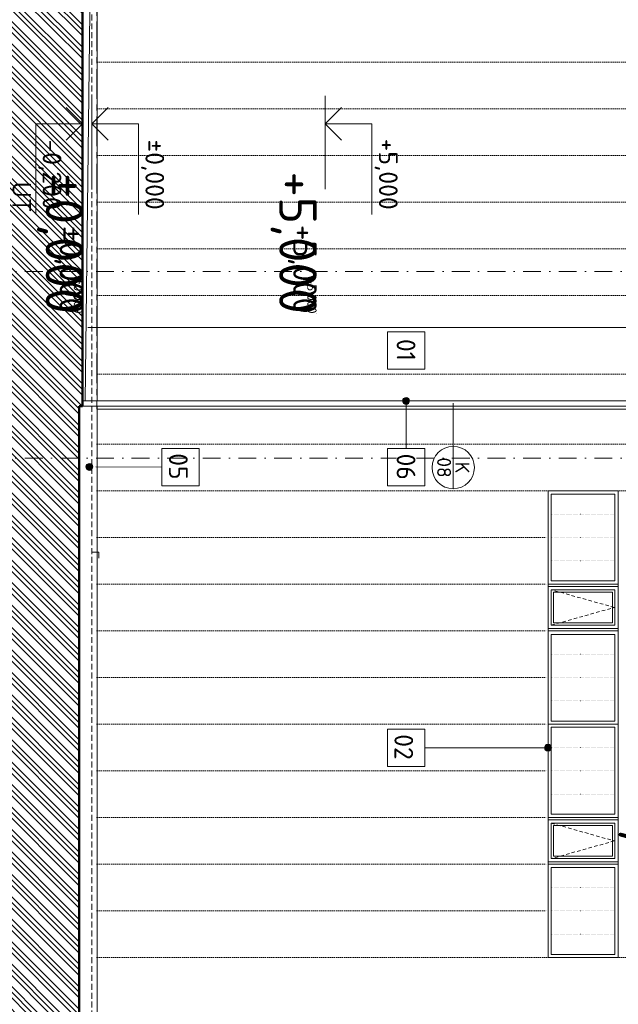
# Model space of a CAD drawing. Header units: millimetres. Extents: x -725694 to 5289369, y -1488057 to 2187451.
# Tile 41 of 256: x -26967 to -14150, y 11700 to 32791. Entities that reach past the tile are written whole.
import ezdxf
from ezdxf.enums import TextEntityAlignment as Align

# ---------------------------------------------------------------- set-up
doc = ezdxf.new("R2010")
doc.units = ezdxf.units.MM
for name, pattern in [('CARKOVANA', [5, 3, -2]), ('CENTERX2', [101.6, 63.5, -12.7, 12.7, -12.7]), ('DASHDOT', [25.4, 12.7, -6.35, 0, -6.35]), ('DOT', [6.35, 0, -6.35]), ('HIDDEN', [9.525, 6.35, -3.175])]:
    doc.linetypes.add(name, pattern=pattern)
doc.layers.get('Defpoints').update_dxf_attribs({"color": 8})
for name, color, linetype in [('0 @ 1', 7, 'Continuous'), ('0 @ 10', 7, 'Continuous'), ('0 @ 100', 7, 'Continuous'), ('0 @ 200', 7, 'Continuous'), ('0 @ 250 (1)', 7, 'Continuous'), ('0 @ 250 (2)', 7, 'Continuous'), ('0 @ 400', 7, 'Continuous')]:
    doc.layers.add(name, color=color, linetype=linetype)
for name, color, linetype, lineweight in [('A99_N_kce-pohl', 1, 'Continuous', 9), ('A99_N_kce-rez-ten', 4, 'Continuous', 9), ('A99_N_koty-200', 5, 'Continuous', 5), ('A99_N_koty-200 @ 200', 5, 'Continuous', 5), ('A99_N_koty-200-vysk', 6, 'Continuous', 9), ('A99_N_leg-text', 7, 'Continuous', 9), ('A99_N_osy', 1, 'CENTERX2', 9), ('A99_N_sraf', 252, 'Continuous', 0), ('A99_N_znaceni 200', 5, 'Continuous', 5), ('A99_S_kce-pohl', 7, 'Continuous', 5), ('A99_S_osy', 1, 'CENTERX2', 5), ('A99_S_sraf', 252, 'Continuous', 9)]:
    doc.layers.add(name, color=color, linetype=linetype, lineweight=lineweight)
doc.styles.add('A99_kota', font='isocpeur.ttf', dxfattribs={"height": 2})
doc.styles.add('A99_popis', font='isocpeur.ttf')
doc.styles.add('ISOCPEUR_2', font='isocpeur.ttf', dxfattribs={"height": 2})
doc.dimstyles.new('A99_kota_200 new', dxfattribs={"dimscale": 200, "dimtxt": 2, "dimasz": 1.2, "dimexe": 0.5, "dimexo": 1.5, "dimgap": 0.3, "dimtad": 1, "dimdec": 0, "dimzin": 3, "dimdsep": 46, "dimtxsty": 'A99_kota', "dimblk": 'ARCHTICK', "dimcen": 2.5, "dimazin": 2, "dimtfac": 0.75, "dimtdec": 0, "dimtmove": 2, "dimatfit": 0, "dimfxl": 0, "dimtolj": 1, "dimtzin": 0, "dimlwd": 5, "dimlwe": 5, "dimarcsym": 0})

# ---------------------------------------------------------------- blocks, each defined once
blk = doc.blocks.new('*U24')
at = {"color": 0, "linetype": 'ByBlock', "lineweight": -2}
blk.add_line((-3, 0), (7, 0), dxfattribs=at)
for points in [[(0, 0), (0, 5), (0, 5), (9.7, 5)], [(-1.75, 1.75), (0, 0), (1.75, 1.75)]]:
    blk.add_lwpolyline(points, dxfattribs=at)
at = {"color": 0, "linetype": 'ByBlock', "lineweight": -2, "style": 'A99_kota'}
for tag, p in [('VYSKA', (9.2, 7.75)), ('POPIS', (9.2, 4.5))]:
    blk.add_attdef(tag, text='', height=2, dxfattribs=at).set_placement(p, align=Align.TOP_RIGHT)
blk = doc.blocks.new('*U6651')
at = {"layer": 'A99_N_koty-200-vysk', "lineweight": 5}
ref = blk.add_blockref('*U24', (-25425, 30560), dxfattribs=dict(at, xscale=200, yscale=200, zscale=200, rotation=270))
ref.add_attrib('VYSKA', '±0,000', dxfattribs={"layer": '0 @ 400', "color": 0, "linetype": 'ByBlock', "lineweight": -2, "height": 800, "rotation": 270, "style": 'A99_kota'}).set_placement((-25610, 26495), align=Align.TOP_RIGHT)
ref = blk.add_blockref('*U24', (-25425, 30560), dxfattribs=dict(at, xscale=200, yscale=200, zscale=200, rotation=270))
ref.add_attrib('VYSKA', '±0,000', dxfattribs={"layer": '0 @ 250 (1)', "color": 0, "linetype": 'ByBlock', "lineweight": -2, "height": 500, "rotation": 270, "style": 'A99_kota'}).set_placement((-25610, 26495), align=Align.TOP_RIGHT)
ref = blk.add_blockref('*U24', (-25425, 30560), dxfattribs=dict(at, xscale=200, yscale=200, zscale=200, rotation=270))
ref.add_attrib('VYSKA', '±0,000', dxfattribs={"layer": '0 @ 250 (2)', "color": 0, "linetype": 'ByBlock', "lineweight": -2, "height": 500, "rotation": 270, "style": 'A99_kota'}).set_placement((-25610, 26495), align=Align.TOP_RIGHT)
ref = blk.add_blockref('*U24', (-25425, 30560), dxfattribs=dict(at, xscale=200, yscale=200, zscale=200, rotation=270))
ref.add_attrib('VYSKA', '±0,000', dxfattribs={"layer": '0 @ 100', "color": 0, "linetype": 'ByBlock', "lineweight": -2, "height": 200, "rotation": 270, "style": 'A99_kota'}).set_placement((-25610, 26495), align=Align.TOP_RIGHT)
ref = blk.add_blockref('*U24', (-25425, 30560), dxfattribs=dict(at, xscale=200, yscale=200, zscale=200, rotation=270))
ref.add_attrib('VYSKA', '±0,000', dxfattribs={"layer": '0 @ 10', "color": 0, "linetype": 'ByBlock', "lineweight": -2, "height": 20, "rotation": 270, "style": 'A99_kota'}).set_placement((-25610, 26495), align=Align.TOP_RIGHT)
ref = blk.add_blockref('*U24', (-25425, 30560), dxfattribs=dict(at, xscale=200, yscale=200, zscale=200, rotation=270))
ref.add_attrib('VYSKA', '±0,000', dxfattribs={"layer": '0 @ 1', "color": 0, "linetype": 'ByBlock', "lineweight": -2, "height": 2, "rotation": 270, "style": 'A99_kota'}).set_placement((-25610, 26495), align=Align.TOP_RIGHT)
ref = blk.add_blockref('*U24', (-25425, 30560), dxfattribs=dict(at, xscale=200, yscale=200, zscale=200, rotation=270))
ref.add_attrib('VYSKA', '±0,000', dxfattribs={"layer": '0 @ 200', "color": 0, "linetype": 'ByBlock', "lineweight": -2, "height": 400, "rotation": 270, "style": 'A99_kota'}).set_placement((-23875, 28720), align=Align.TOP_RIGHT)
blk = doc.blocks.new('*U6652')
at = {"layer": 'A99_N_koty-200-vysk', "lineweight": 5}
ref = blk.add_blockref('*U24', (-20425, 30560), dxfattribs=dict(at, xscale=200, yscale=200, zscale=200, rotation=270))
ref.add_attrib('VYSKA', '+5,000', dxfattribs={"layer": '0 @ 400', "color": 0, "linetype": 'ByBlock', "lineweight": -2, "height": 800, "rotation": 270, "style": 'A99_kota'}).set_placement((-20610, 26495), align=Align.TOP_RIGHT)
ref = blk.add_blockref('*U24', (-20425, 30560), dxfattribs=dict(at, xscale=200, yscale=200, zscale=200, rotation=270))
ref.add_attrib('VYSKA', '+5,000', dxfattribs={"layer": '0 @ 250 (1)', "color": 0, "linetype": 'ByBlock', "lineweight": -2, "height": 500, "rotation": 270, "style": 'A99_kota'}).set_placement((-20610, 26495), align=Align.TOP_RIGHT)
ref = blk.add_blockref('*U24', (-20425, 30560), dxfattribs=dict(at, xscale=200, yscale=200, zscale=200, rotation=270))
ref.add_attrib('VYSKA', '+5,000', dxfattribs={"layer": '0 @ 250 (2)', "color": 0, "linetype": 'ByBlock', "lineweight": -2, "height": 500, "rotation": 270, "style": 'A99_kota'}).set_placement((-20610, 26495), align=Align.TOP_RIGHT)
ref = blk.add_blockref('*U24', (-20425, 30560), dxfattribs=dict(at, xscale=200, yscale=200, zscale=200, rotation=270))
ref.add_attrib('VYSKA', '+5,000', dxfattribs={"layer": '0 @ 100', "color": 0, "linetype": 'ByBlock', "lineweight": -2, "height": 200, "rotation": 270, "style": 'A99_kota'}).set_placement((-20610, 26495), align=Align.TOP_RIGHT)
ref = blk.add_blockref('*U24', (-20425, 30560), dxfattribs=dict(at, xscale=200, yscale=200, zscale=200, rotation=270))
ref.add_attrib('VYSKA', '+5,000', dxfattribs={"layer": '0 @ 10', "color": 0, "linetype": 'ByBlock', "lineweight": -2, "height": 20, "rotation": 270, "style": 'A99_kota'}).set_placement((-20610, 26495), align=Align.TOP_RIGHT)
ref = blk.add_blockref('*U24', (-20425, 30560), dxfattribs=dict(at, xscale=200, yscale=200, zscale=200, rotation=270))
ref.add_attrib('VYSKA', '+5,000', dxfattribs={"layer": '0 @ 1', "color": 0, "linetype": 'ByBlock', "lineweight": -2, "height": 2, "rotation": 270, "style": 'A99_kota'}).set_placement((-20610, 26495), align=Align.TOP_RIGHT)
ref = blk.add_blockref('*U24', (-20425, 30560), dxfattribs=dict(at, xscale=200, yscale=200, zscale=200, rotation=270))
ref.add_attrib('VYSKA', '+5,000', dxfattribs={"layer": '0 @ 200', "color": 0, "linetype": 'ByBlock', "lineweight": -2, "height": 400, "rotation": 270, "style": 'A99_kota'}).set_placement((-18875, 28720), align=Align.TOP_RIGHT)
blk = doc.blocks.new('*U32')
at = {"color": 0, "linetype": 'ByBlock', "lineweight": -2}
blk.add_line((-3, 0), (7, 0), dxfattribs=at)
for points in [[(-1.75, -1.75), (0, 0), (1.75, -1.75)], [(0, 0), (0, -5), (0, -5), (9.7, -5)]]:
    blk.add_lwpolyline(points, dxfattribs=at)
at = {"color": 0, "linetype": 'ByBlock', "lineweight": -2, "style": 'A99_kota'}
for tag, p in [('VYSKA', (9.2, -2.25)), ('POPIS', (9.2, -5.5))]:
    blk.add_attdef(tag, text='', height=2, dxfattribs=at).set_placement(p, align=Align.TOP_RIGHT)
blk = doc.blocks.new('*U6666')
at = {"layer": 'A99_N_koty-200-vysk', "lineweight": 5}
ref = blk.add_blockref('*U32', (-25625, 30560), dxfattribs=dict(at, xscale=200, yscale=200, zscale=200, rotation=270))
ref.add_attrib('VYSKA', '-0,200', dxfattribs={"layer": '0 @ 400', "color": 0, "linetype": 'ByBlock', "lineweight": -2, "height": 800, "rotation": 270, "style": 'A99_kota'}).set_placement((-27690, 26495), align=Align.TOP_RIGHT)
ref.add_attrib('POPIS_001', 'UT', (-27125, 29320), dxfattribs={"layer": '0', "color": 0, "linetype": 'ByBlock', "lineweight": -2, "height": 400, "rotation": 270, "style": 'A99_kota'})
ref = blk.add_blockref('*U32', (-25625, 30560), dxfattribs=dict(at, xscale=200, yscale=200, zscale=200, rotation=270))
ref.add_attrib('VYSKA', '-0,200', dxfattribs={"layer": '0 @ 250 (1)', "color": 0, "linetype": 'ByBlock', "lineweight": -2, "height": 500, "rotation": 270, "style": 'A99_kota'}).set_placement((-27690, 26495), align=Align.TOP_RIGHT)
ref.add_attrib('POPIS_001', 'UT', (-27125, 29320), dxfattribs={"layer": '0', "color": 0, "linetype": 'ByBlock', "lineweight": -2, "height": 400, "rotation": 270, "style": 'A99_kota'})
ref = blk.add_blockref('*U32', (-25625, 30560), dxfattribs=dict(at, xscale=200, yscale=200, zscale=200, rotation=270))
ref.add_attrib('VYSKA', '-0,200', dxfattribs={"layer": '0 @ 250 (2)', "color": 0, "linetype": 'ByBlock', "lineweight": -2, "height": 500, "rotation": 270, "style": 'A99_kota'}).set_placement((-27690, 26495), align=Align.TOP_RIGHT)
ref.add_attrib('POPIS_001', 'UT', (-27125, 29320), dxfattribs={"layer": '0', "color": 0, "linetype": 'ByBlock', "lineweight": -2, "height": 400, "rotation": 270, "style": 'A99_kota'})
ref = blk.add_blockref('*U32', (-25625, 30560), dxfattribs=dict(at, xscale=200, yscale=200, zscale=200, rotation=270))
ref.add_attrib('VYSKA', '-0,200', dxfattribs={"layer": '0 @ 100', "color": 0, "linetype": 'ByBlock', "lineweight": -2, "height": 200, "rotation": 270, "style": 'A99_kota'}).set_placement((-27690, 26495), align=Align.TOP_RIGHT)
ref.add_attrib('POPIS_001', 'UT', (-27125, 29320), dxfattribs={"layer": '0', "color": 0, "linetype": 'ByBlock', "lineweight": -2, "height": 400, "rotation": 270, "style": 'A99_kota'})
ref = blk.add_blockref('*U32', (-25625, 30560), dxfattribs=dict(at, xscale=200, yscale=200, zscale=200, rotation=270))
ref.add_attrib('VYSKA', '-0,200', dxfattribs={"layer": '0 @ 10', "color": 0, "linetype": 'ByBlock', "lineweight": -2, "height": 20, "rotation": 270, "style": 'A99_kota'}).set_placement((-27690, 26495), align=Align.TOP_RIGHT)
ref.add_attrib('POPIS_001', 'UT', (-27125, 29320), dxfattribs={"layer": '0', "color": 0, "linetype": 'ByBlock', "lineweight": -2, "height": 400, "rotation": 270, "style": 'A99_kota'})
ref = blk.add_blockref('*U32', (-25625, 30560), dxfattribs=dict(at, xscale=200, yscale=200, zscale=200, rotation=270))
ref.add_attrib('VYSKA', '-0,200', dxfattribs={"layer": '0 @ 1', "color": 0, "linetype": 'ByBlock', "lineweight": -2, "height": 2, "rotation": 270, "style": 'A99_kota'}).set_placement((-27690, 26495), align=Align.TOP_RIGHT)
ref.add_attrib('POPIS_001', 'UT', (-27125, 29320), dxfattribs={"layer": '0', "color": 0, "linetype": 'ByBlock', "lineweight": -2, "height": 400, "rotation": 270, "style": 'A99_kota'})
ref = blk.add_blockref('*U32', (-25625, 30560), dxfattribs=dict(at, xscale=200, yscale=200, zscale=200, rotation=270))
ref.add_attrib('VYSKA', '-0,200', dxfattribs={"layer": '0 @ 200', "color": 0, "linetype": 'ByBlock', "lineweight": -2, "height": 400, "rotation": 270, "style": 'A99_kota'}).set_placement((-26075, 28720), align=Align.TOP_RIGHT)
ref.add_attrib('POPIS_001', 'UT', (-27125, 29320), dxfattribs={"layer": '0', "color": 0, "linetype": 'ByBlock', "lineweight": -2, "height": 400, "rotation": 270, "style": 'A99_kota'})
blk = doc.blocks.new('*U6697')
at = {"layer": 'A99_N_koty-200-vysk', "lineweight": 5}
ref = blk.add_blockref('*U32', (-12104, 30545), dxfattribs=dict(at, xscale=200, yscale=200, zscale=200, rotation=270))
ref.add_attrib('VYSKA', '+13,320', dxfattribs={"layer": '0 @ 400', "color": 0, "linetype": 'ByBlock', "lineweight": -2, "height": 800, "rotation": 270, "style": 'A99_kota'}).set_placement((-13155, 13520), align=Align.TOP_RIGHT)
ref = blk.add_blockref('*U32', (-12104, 30545), dxfattribs=dict(at, xscale=200, yscale=200, zscale=200, rotation=270))
ref.add_attrib('VYSKA', '+13,320', dxfattribs={"layer": '0 @ 250 (1)', "color": 0, "linetype": 'ByBlock', "lineweight": -2, "height": 500, "rotation": 270, "style": 'A99_kota'}).set_placement((-13155, 13520), align=Align.TOP_RIGHT)
ref = blk.add_blockref('*U32', (-12104, 30545), dxfattribs=dict(at, xscale=200, yscale=200, zscale=200, rotation=270))
ref.add_attrib('VYSKA', '+13,320', dxfattribs={"layer": '0 @ 250 (2)', "color": 0, "linetype": 'ByBlock', "lineweight": -2, "height": 500, "rotation": 270, "style": 'A99_kota'}).set_placement((-13155, 13520), align=Align.TOP_RIGHT)
ref = blk.add_blockref('*U32', (-12104, 30545), dxfattribs=dict(at, xscale=200, yscale=200, zscale=200, rotation=270))
ref.add_attrib('VYSKA', '+13,320', dxfattribs={"layer": '0 @ 100', "color": 0, "linetype": 'ByBlock', "lineweight": -2, "height": 200, "rotation": 270, "style": 'A99_kota'}).set_placement((-13155, 13520), align=Align.TOP_RIGHT)
ref = blk.add_blockref('*U32', (-12104, 30545), dxfattribs=dict(at, xscale=200, yscale=200, zscale=200, rotation=270))
ref.add_attrib('VYSKA', '+13,320', dxfattribs={"layer": '0 @ 10', "color": 0, "linetype": 'ByBlock', "lineweight": -2, "height": 20, "rotation": 270, "style": 'A99_kota'}).set_placement((-13155, 13520), align=Align.TOP_RIGHT)
ref = blk.add_blockref('*U32', (-12104, 30545), dxfattribs=dict(at, xscale=200, yscale=200, zscale=200, rotation=270))
ref.add_attrib('VYSKA', '+13,320', dxfattribs={"layer": '0 @ 1', "color": 0, "linetype": 'ByBlock', "lineweight": -2, "height": 2, "rotation": 270, "style": 'A99_kota'}).set_placement((-13155, 13520), align=Align.TOP_RIGHT)
ref = blk.add_blockref('*U32', (-12104, 30545), dxfattribs=dict(at, xscale=200, yscale=200, zscale=200, rotation=270))
ref.add_attrib('VYSKA', '+13,320', dxfattribs={"layer": '0 @ 200', "color": 0, "linetype": 'ByBlock', "lineweight": -2, "height": 400, "rotation": 270, "style": 'A99_kota'}).set_placement((-12554, 28705), align=Align.TOP_RIGHT)
blk = doc.blocks.new('_ArchTick')
at = {"color": 0, "linetype": 'ByBlock', "const_width": 0.15}
blk.add_lwpolyline([(-0.5, -0.5), (0.5, 0.5)], dxfattribs=at)
blk = doc.blocks.new('*D355')
at = {"layer": 'A99_N_koty-200', "color": 0, "lineweight": 5, "transparency": 16777216}
for p, q in [((-27957, 26350), (-30735, 26350)), ((-30635, -950), (-30635, 26350)), ((-26635, -950), (-30735, -950))]:
    blk.add_line(p, q, dxfattribs=at)
at = {"layer": 'Defpoints', "color": 0, "linetype": 'Continuous', "lineweight": 0, "transparency": 16777216}
for p in [(-30635, 26350), (-27657, 26350), (-25045, -950)]:
    blk.add_point(p, dxfattribs=at)
at = {"layer": 'A99_N_koty-200', "color": 0, "linetype": 'Continuous', "lineweight": 5, "transparency": 16777216, "xscale": 240, "yscale": 240, "zscale": 240}
for p, rotation in [((-30635, 26350), 90), ((-30635, -950), 270)]:
    blk.add_blockref('_ArchTick', p, dxfattribs=dict(at, rotation=rotation))
at = {"layer": 'A99_N_koty-200', "color": 0, "linetype": 'Continuous', "lineweight": 5, "transparency": 16777216, "insert": (-30107, 12173), "char_height": 400, "attachment_point": 5, "rotation": 270, "style": 'A99_kota', "bg_fill": 3, "box_fill_scale": 1.1, "bg_fill_color": 256, "bg_fill_true_color": 13158600, "bg_fill_transparency": 0}
blk.add_mtext('\\A1;I. ETAPA', dxfattribs=at)
blk = doc.blocks.new('*U97')
at = {"color": 0, "linetype": 'ByBlock'}
blk.add_line((-3.02, 0), (3.02, 0), dxfattribs=at)
blk.add_circle((0, 0), 3.02, dxfattribs=at)
at = {"color": 0, "linetype": 'ByBlock', "style": 'A99_popis'}
for tag, p in [('KATEGORIE', (0, 1.31)), ('PRVEK', (0, -1.3))]:
    blk.add_attdef(tag, text='', height=2, dxfattribs=at).set_placement(p, align=Align.MIDDLE_CENTER)

msp = doc.modelspace()

# ---------------------------------------------------------------- hatches: boundary and pattern name
at = {"layer": 'A99_N_leg-text', "lineweight": 5}
h = msp.add_hatch(color=256, dxfattribs=at)
h.dxf.hatch_style = 1
edge = h.paths.add_edge_path()
edge.add_arc((-18695, 24625), 75, 0, 360)
h = msp.add_hatch(color=256, dxfattribs=at)
h.dxf.hatch_style = 1
edge = h.paths.add_edge_path()
edge.add_arc((-25475, 23210.4), 75, 0, 360)
h = msp.add_hatch(color=256, dxfattribs=at)
h.dxf.hatch_style = 1
edge = h.paths.add_edge_path()
edge.add_arc((-15655, 17195.6), 75, 0, 360)
at = {"layer": 'A99_S_sraf', "linetype": 'Continuous', "lineweight": 0}
h = msp.add_hatch(dxfattribs=at)
h.set_pattern_fill('ZEM_PUVODNI', color=256, scale=85)
h.set_pattern_definition([(315, (-8810, 7e-11), (240.4163, 240.4163), []), (315, (-8810, -120.2), (240.4163, 240.4163), []), (315, (-8810, -240.4), (240.4163, 240.4163), [])])
h.paths.add_polyline_path([(-27665, -11482.5), (-25695, -11482.5), (-25695, 24515), (-25625, 24515), (-25625, 114390), (-27665, 114390)])

# ---------------------------------------------------------------- linework, layer by layer
at = {"layer": 'A99_N_kce-pohl', "color": 7, "linetype": 'HIDDEN', "lineweight": 5, "ltscale": 20}
msp.add_line((-25425, 5915.1), (-25425, 100450), dxfattribs=at)
at = {"layer": 'A99_N_kce-pohl', "color": 5, "linetype": 'Continuous', "lineweight": 9}
msp.add_line((-25310, 33590), (-25310, 24625), dxfattribs=at)
at = {"layer": 'A99_N_kce-pohl', "color": 5, "linetype": 'Continuous', "lineweight": 13}
msp.add_line((-10975, 26200), (-25505, 26200), dxfattribs=at)
at = {"layer": 'A99_N_kce-pohl', "color": 1, "linetype": 'Continuous', "lineweight": 9}
msp.add_line((-25309.9, 24515), (-25309.9, 5915), dxfattribs=at)
at = {"layer": 'A99_N_kce-pohl', "color": 1, "linetype": 'Continuous', "lineweight": 5}
msp.add_lwpolyline([(-25625, 24625), (-12490, 24625), (-12490, 24515), (-25625, 24515)], dxfattribs=at)
at = {"layer": 'A99_N_kce-pohl', "color": 1, "linetype": 'Continuous', "lineweight": 9}
msp.add_lwpolyline([(-12346.1, 24450), (-25309.9, 24450)], dxfattribs=at)
at = {"layer": 'A99_N_kce-pohl', "linetype": 'Continuous', "lineweight": 5, "ltscale": 0.5}
for points in [[(-14155, 22700), (-14155, 20700), (-15655, 20700), (-15655, 22700)], [(-14225, 22630), (-14225, 20770), (-15585, 20770), (-15585, 22630)], [(-14155, 20700), (-14155, 19700), (-15655, 19700), (-15655, 20700)], [(-14225, 20580), (-14225, 19820), (-15585, 19820), (-15585, 20580)], [(-14275, 20530), (-14275, 19870), (-15535, 19870), (-15535, 20530)], [(-14155, 17700), (-14155, 19700), (-15655, 19700), (-15655, 17700)], [(-14225, 17763.8), (-14225, 19623.8), (-15585, 19623.8), (-15585, 17763.8)], [(-14155, 17700), (-14155, 15700), (-15655, 15700), (-15655, 17700)], [(-14225, 17636.2), (-14225, 15776.2), (-15585, 15776.2), (-15585, 17636.2)], [(-14155, 14700), (-14155, 15700), (-15655, 15700), (-15655, 14700)], [(-14225, 14820), (-14225, 15580), (-15585, 15580), (-15585, 14820)], [(-14275, 14870), (-14275, 15530), (-15535, 15530), (-15535, 14870)], [(-14155, 12700), (-14155, 14700), (-15655, 14700), (-15655, 12700)], [(-14225, 12770), (-14225, 14630), (-15585, 14630), (-15585, 12770)]]:
    msp.add_lwpolyline(points, close=True, dxfattribs=at)
at = {"layer": 'A99_N_kce-pohl', "linetype": 'DOT', "lineweight": 5, "ltscale": 4}
for points in [[(-15575, 22200), (-14235, 22200)], [(-15575, 21700), (-14235, 21700)], [(-15575, 21200), (-14235, 21200)], [(-15575, 19200), (-14235, 19200)], [(-15575, 18700), (-14235, 18700)], [(-15575, 18200), (-14235, 18200)], [(-15575, 17200), (-14235, 17200)], [(-15575, 16700), (-14235, 16700)], [(-15575, 16200), (-14235, 16200)], [(-15575, 14200), (-14235, 14200)], [(-15575, 13700), (-14235, 13700)], [(-15575, 13200), (-14235, 13200)]]:
    msp.add_lwpolyline(points, dxfattribs=at)
at = {"layer": 'A99_N_kce-pohl', "linetype": 'Continuous', "lineweight": 5, "ltscale": 0.5}
for points in [[(-14155, 20700), (-14155, 20650), (-15655, 20650)], [(-14155, 19700), (-14155, 19750), (-15655, 19750)], [(-14155, 15700), (-14155, 15650), (-15655, 15650)], [(-14155, 14700), (-14155, 14750), (-15655, 14750)]]:
    msp.add_lwpolyline(points, dxfattribs=at)
at = {"layer": 'A99_N_kce-pohl', "linetype": 'CARKOVANA', "lineweight": 5, "ltscale": 25}
for points in [[(-15585, 19820), (-14235, 20200), (-15585, 20580)], [(-15585, 15580), (-14235, 15200), (-15585, 14820)]]:
    msp.add_lwpolyline(points, dxfattribs=at)
at = {"layer": 'A99_N_leg-text', "lineweight": 9}
for points in [[(-18295, 26105), (-19095, 26105), (-19095, 25305), (-18295, 25305)], [(-23122.5, 23605), (-23922.5, 23605), (-23922.5, 22805), (-23122.5, 22805)], [(-18295, 23605), (-19095, 23605), (-19095, 22805), (-18295, 22805)], [(-18295, 17595), (-19095, 17595), (-19095, 16795), (-18295, 16795)]]:
    msp.add_lwpolyline(points, close=True, dxfattribs=at)
for points in [[(-18695, 23605), (-18695, 24625)], [(-18295, 17195), (-15655, 17195)]]:
    msp.add_lwpolyline(points, dxfattribs=at)
at = {"layer": 'A99_N_leg-text', "lineweight": 5}
msp.add_lwpolyline([(-23922.5, 23205), (-25335, 23210)], dxfattribs=at)
for centre in [(-18695, 24625), (-25475, 23210.4), (-15655, 17195.6)]:
    msp.add_circle(centre, 75, dxfattribs=at)
at = {"layer": 'A99_N_osy', "color": 5, "linetype": 'DASHDOT', "lineweight": 9, "ltscale": 30}
for points in [[(-29905, 27400), (-9440, 27400)], [(-29905, 23400), (-9440, 23400)]]:
    msp.add_lwpolyline(points, dxfattribs=at)
at = {"layer": 'A99_N_sraf', "color": 5, "linetype": 'DOT', "lineweight": 5, "ltscale": 7}
for points in [[(-25310, 31880), (-11025, 31880)], [(-25310, 30880), (-11025, 30880)], [(-25310, 29880), (-11025, 29880)], [(-25310, 28880), (-11025, 28880)], [(-25310, 27880), (-11025, 27880)], [(-25310, 26880), (-11025, 26880)], [(-25310, 25200), (-12336.1, 25200)]]:
    msp.add_lwpolyline(points, dxfattribs=at)
at = {"layer": 'A99_N_sraf', "linetype": 'DOT', "lineweight": 5, "ltscale": 7}
for points in [[(-25309.9, 23700), (-12365.4, 23700)], [(-25309.9, 22700), (-12257, 22700)], [(-25309.9, 21700), (-15655, 21700)], [(-25309.9, 20700), (-15655, 20700)], [(-25309.9, 19700), (-15655, 19700)], [(-25309.9, 18700), (-15655, 18700)], [(-25309.9, 17700), (-15655, 17700)], [(-25309.9, 16700), (-15655, 16700)], [(-25309.9, 15700), (-15655, 15700)], [(-25309.9, 14700), (-15655, 14700)], [(-25309.9, 13700), (-15655, 13700)], [(-25309.9, 12700), (-11173.4, 12700)]]:
    msp.add_lwpolyline(points, dxfattribs=at)
at = {"layer": 'A99_N_znaceni 200'}
msp.add_lwpolyline([(-17685, 24578), (-17685, 24578), (-17685, 22948.3)], dxfattribs=at)

# ---------------------------------------------------------------- block references
at = {"layer": 'A99_N_kce-pohl', "color": 3, "linetype": 'Continuous', "lineweight": 0}
for name in ['*U6666', '*U6651', '*U6652', '*U6697']:
    msp.add_blockref(name, (0, 0), dxfattribs=at)
at = {"layer": 'A99_N_znaceni 200', "xscale": 150, "yscale": 150, "zscale": 150, "rotation": 270}
msp.add_blockref('*U97', (-17685, 23198), dxfattribs=at).add_auto_attribs({'KATEGORIE': 'K', 'PRVEK': '08'})

# ---------------------------------------------------------------- texts
at = {"layer": 'A99_N_leg-text', "lineweight": 9, "char_height": 400, "width": 717.083, "attachment_point": 2, "rotation": 270, "line_spacing_factor": 1.149209, "style": 'ISOCPEUR_2'}
for s, insert in [('{\\fISOCPEUR|b1|i0|c238|p34;05}', (-23370.7, 23222.5)), ('{\\fISOCPEUR|b1|i0|c238|p34;02}', (-18543.2, 17212.5))]:
    msp.add_mtext(s, dxfattribs=dict(at, insert=insert))

# ---------------------------------------------------------------- next in the draw order: texts
at = {"layer": 'A99_N_leg-text', "lineweight": 9, "char_height": 400, "width": 402.994, "attachment_point": 2, "rotation": 270, "line_spacing_factor": 1.149209, "style": 'ISOCPEUR_2', "bg_fill": 3, "box_fill_scale": 1, "bg_fill_color": 256, "bg_fill_transparency": 0}
for s, insert in [('\\A1;{\\fISOCPEUR|b1|i0|c238|p34;01}', (-18495, 25715)), ('\\A1;{\\fISOCPEUR|b1|i0|c238|p34;06}', (-18495, 23215))]:
    msp.add_mtext(s, dxfattribs=dict(at, insert=insert))

# ---------------------------------------------------------------- next in the draw order: dimensions: what is measured, and where the dimension line sits
at = {"layer": 'A99_N_koty-200 @ 200', "color": 1, "linetype": 'Continuous', "lineweight": 5}
dim = msp.add_linear_dim(base=(-30635, 26350), p1=(-25045, -950), p2=(-27657.3, 26350), angle=90, text='I. ETAPA', dimstyle='A99_kota_200 new', override={"dimscale": 200, "dimtix": 0, "dimtofl": 1, "dimtmove": 2, "dimatfit": 0, "dimfxl": 20, "dimtfill": 1}, dxfattribs=at)
dim.commit()
dim.dimension.update_dxf_attribs({"geometry": '*D355', "text_midpoint": (-30107.5, 12172.5), "dimtype": 128})

# ---------------------------------------------------------------- next in the draw order: linework, layer by layer
at = {"layer": 'A99_N_kce-pohl', "color": 7, "lineweight": 50}
for points in [[(-25695, 24515), (-25625, 24515), (-25625, 114437.5)], [(-25695, 24515), (-25695, -11482.5)]]:
    msp.add_lwpolyline(points, dxfattribs=at)
at = {"layer": 'A99_N_kce-rez-ten', "color": 3, "linetype": 'Continuous', "lineweight": 0, "ltscale": 0.5}
msp.add_lwpolyline([(-25425, 21385), (-25275, 21385), (-25275, 21255)], dxfattribs=at)
at = {"layer": 'A99_S_kce-pohl'}
msp.add_lwpolyline([(-25562.5, 24625), (-25457.2, 33550)], dxfattribs=at)
at = {"layer": 'A99_S_osy', "color": 5, "lineweight": 0, "ltscale": 10}
msp.add_lwpolyline([(-25315, 33765), (-25315, 24450)], dxfattribs=at)

doc.saveas('drawing.dxf')
